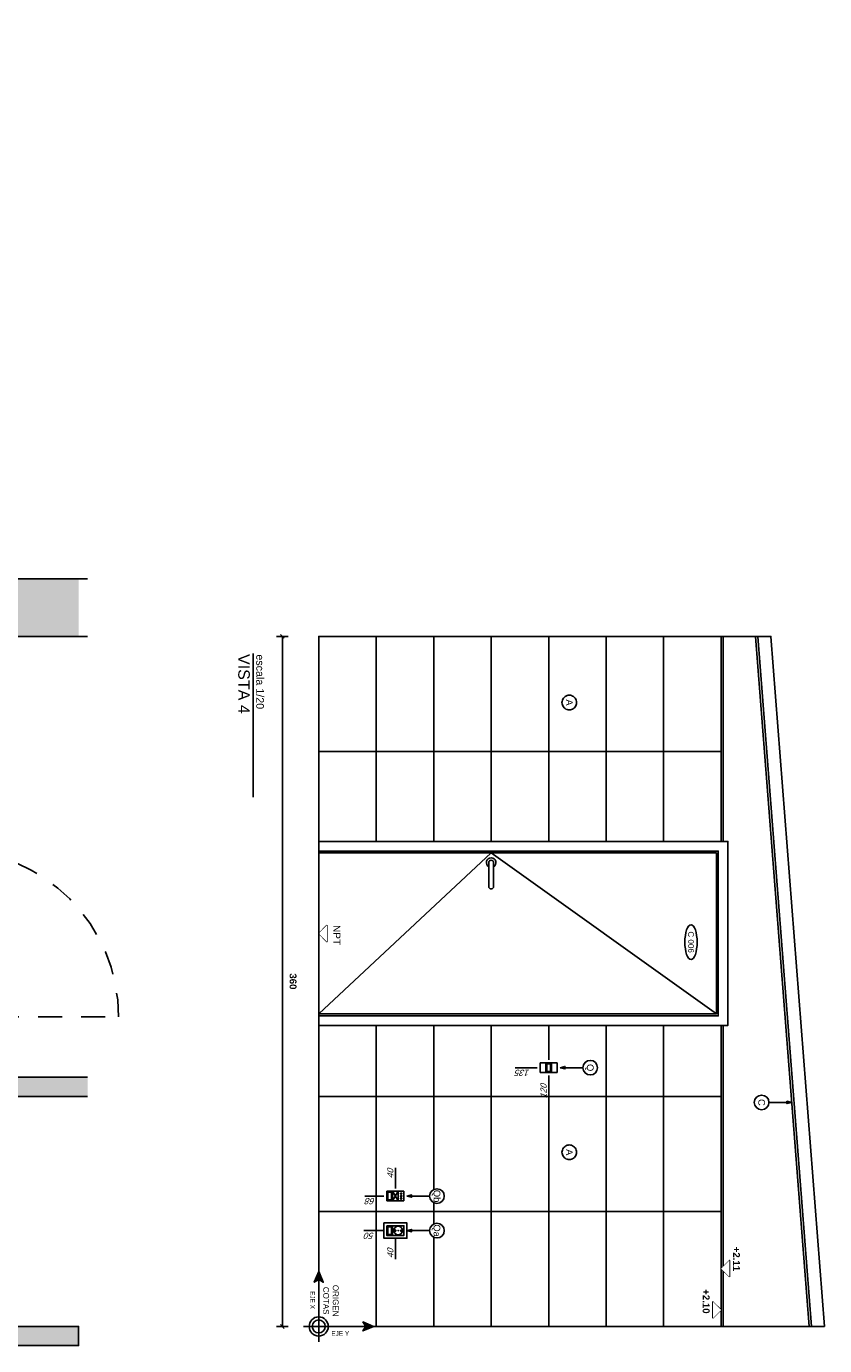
# Model space of a CAD drawing. Extents: x 1 to 126, y -14 to 17.
# Tile 126 of 131: x 98.03 to 102.2, y -2.39 to 4.49. Entities that reach past the tile are written whole.
import ezdxf
from ezdxf.enums import TextEntityAlignment as Align

# ---------------------------------------------------------------- set-up
doc = ezdxf.new("R2010")
doc.units = 0
doc.set_wipeout_variables(frame=1)
doc.header["$PDMODE"] = 3
doc.linetypes.add('HIDDEN2', pattern=[0.1875, 0.125, -0.0625])
for name, color, linetype in [('A HATCH MURO ALB', 252, 'Continuous'), ('A TABIQUE', 2, 'Continuous'), ('A-ABER', 1, 'Continuous'), ('A-ABER-SERV', 9, 'Continuous'), ('A-ALBA-0', 9, 'Continuous'), ('A-ALBA-1', 1, 'Continuous'), ('A-ANNO-NIV', 2, 'Continuous'), ('A-ANNO-PLANI @ 20', 1, 'Continuous'), ('A-ANNO-SIMB @ 20', 2, 'Continuous'), ('A-ANNO-SIMB-AXIS', 1, 'Continuous'), ('A-ANNO-TEXT @ 20', 2, 'Continuous'), ('A-ANOT-COTA-ACUM', 1, 'Continuous'), ('A-ANOT-COTA-PARC', 1, 'Continuous'), ('A-ANOT-NIVL @ 20', 2, 'Continuous'), ('A-MURO-HATC', 252, 'Continuous'), ('AE-ALBA-1', 1, 'Continuous'), ('E-ELEC', 1, 'Continuous')]:
    doc.layers.add(name, color=color, linetype=linetype)
doc.layers.add('A-ALBA-4', color=2, linetype='Continuous', lineweight=25)
doc.styles.add('BIS estudio', font='swissl.ttf')
doc.styles.add('BIS-ANOT', font='swiss.ttf')
doc.styles.add('BIS-COTA', font='swissb.ttf')
doc.styles.add('BIS-COTA-ACUM', font='swissi.ttf', dxfattribs={"oblique": 20})
doc.styles.add('E5-10', font='micross.ttf', dxfattribs={"height": 0.015})
doc.styles.add('E5-100', font='micross.ttf')
doc.dimstyles.new('BIS-COTA-ACUM', dxfattribs={"dimscale": 0.9, "dimtxt": 0.0016, "dimasz": 0.001, "dimexe": 0.0035, "dimexo": 0, "dimgap": 0.0005, "dimtad": 1, "dimdec": 1, "dimlfac": 100, "dimrnd": 1, "dimzin": 9, "dimdsep": 46, "dimtxsty": 'BIS-COTA-ACUM', "dimblk1": 'MARK1', "dimblk2": 'MARK2', "dimsah": 1, "dimcen": 0, "dimclrd": 1, "dimclre": 256, "dimclrt": 256, "dimaunit": 1, "dimadec": 0, "dimazin": 0, "dimtfac": 1, "dimtdec": 1, "dimtix": 1, "dimtmove": 2, "dimatfit": 3, "dimldrblk": 'MARK1', "dimfxl": 1, "dimtolj": 1, "dimarcsym": 1})
doc.dimstyles.new('BIS-COTA-NIVE', dxfattribs={"dimscale": 1.8, "dimtxt": 0.0018, "dimasz": 0.0015, "dimexe": 0, "dimexo": 0, "dimgap": 0.0027, "dimtad": 2, "dimtih": 1, "dimtoh": 1, "dimzin": 1, "dimdsep": 46, "dimtxsty": 'BIS-COTA', "dimblk1": 'MARK1', "dimblk2": 'MARK2', "dimsah": 1, "dimcen": 0.0015, "dimclrd": 1, "dimclre": 1, "dimaunit": 1, "dimadec": 0, "dimazin": 0, "dimtfac": 1, "dimtix": 1, "dimtofl": 0, "dimtmove": 2, "dimatfit": 3, "dimldrblk": 'MARK1', "dimfxl": 1, "dimtolj": 1, "dimarcsym": 0})
doc.dimstyles.new('BIS-COTA-PARC', dxfattribs={"dimscale": 0, "dimtxt": 0.0018, "dimasz": 0.001, "dimexe": 0.0015, "dimexo": 0, "dimgap": 0.0005, "dimtad": 1, "dimdec": 0, "dimlfac": 100, "dimzin": 9, "dimdsep": 46, "dimtxsty": 'BIS-COTA', "dimblk": 'OBLIQUE', "dimcen": 2.5, "dimclrd": 256, "dimclre": 251, "dimclrt": 2, "dimadec": 1, "dimazin": 2, "dimtfac": 1, "dimtdec": 0, "dimtix": 1, "dimtmove": 2, "dimatfit": 3, "dimldrblk": 'DOT', "dimfxl": 0.0015, "dimfxlon": 1, "dimtolj": 1, "dimtzin": 0, "dimarcsym": 0})
pattern_1 = [(315, (23.78585723, 93.22024556), (8.838834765e-05, 8.838834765e-05), [])]
pattern_2 = [(225, (23.618083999, 93.220245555), (8.838834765e-06, -8.838834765e-06), [])]

# ---------------------------------------------------------------- blocks, each defined once
blk = doc.blocks.new('*D434')
at = {"layer": 'AE-ALBA-1', "color": 1, "lineweight": -2, "transparency": 16777216}
for p, q in [((93.3224, 4.394), (93.1657, 4.3949)), ((93.1657, 4.3949), (93.4125, 4.3949)), ((93.2624, 4.394), (93.3224, 4.394))]:
    blk.add_line(p, q, dxfattribs=at)
at = {"layer": 'Defpoints', "color": 0, "transparency": 16777216}
for p in [(93.2257, 4.3949), (93.2624, 4.394), (98.1271, 3.444)]:
    blk.add_point(p, dxfattribs=at)
at = {"layer": 'AE-ALBA-1', "color": 0, "transparency": 16777216, "insert": (93.3461, 4.4675), "char_height": 0.036, "attachment_point": 5, "style": 'BIS-COTA'}
blk.add_mtext('\\A1;+0.95', dxfattribs=at)
blk = doc.blocks.new('MARK1')
at = {"color": 0}
for p, q in [((1, 0), (-1, 0)), ((0, 1.5), (0, -1.5))]:
    blk.add_line(p, q, dxfattribs=at)
blk.add_lwpolyline([(0.5, 0.5), (-0.5, -0.5)], dxfattribs=at)
blk = doc.blocks.new('MARK2')
at = {"color": 0}
for p, q in [((1, 0), (-1, 0)), ((0, 1.5), (0, -1.5))]:
    blk.add_line(p, q, dxfattribs=at)
blk.add_lwpolyline([(0.5, 0.5), (-0.5, -0.5)], dxfattribs=at)
blk = doc.blocks.new('AIP-PUER-90 10.5')
for points in [[(0, 0.9), (0, 0.87), (0.07, 0.87), (0.07, 0.885), (0.105, 0.885), (0.105, 0.9), (0, 0.9)], [(0, 0), (0, 0.03), (0.07, 0.03), (0.07, 0.015), (0.105, 0.015), (0.105, 0), (0, 0)]]:
    blk.add_lwpolyline(points)
blk.add_lwpolyline([(0.07, 0.015), (0.105, 0.015), (0.105, 0.885), (0.07, 0.885)], close=True)
at = {"layer": 'A-ABER-SERV', "color": 9, "linetype": 'HIDDEN2'}
blk.add_line((0.105, 0.015), (0.975, 0.015), dxfattribs=at)
blk.add_arc((0.105, 0.015), 0.87, 0, 90, dxfattribs=at)
blk = doc.blocks.new('A-ANNO-TIT')
blk.add_line((-0.0375, 0), (0, 0))
at = {"linetype": 'Continuous', "style": 'E5-100'}
blk.add_attdef('ESCALA', text='', height=0.002, dxfattribs=at).set_placement((-0.00024, -0.00283), align=Align.RIGHT)
blk = doc.blocks.new('*U23')
at = {"color": 0}
for points in [[(0.96, 0), (0, 0), (0, 2.135), (0.96, 2.135)], [(0.91, 0), (0.05, 0), (0.05, 2.085), (0.91, 2.085)], [(0.9, 0), (0.06, 0), (0.06, 2.075), (0.9, 2.075)]]:
    blk.add_lwpolyline(points, close=True, dxfattribs=at)
at = {"color": 9, "linetype": 'ByBlock', "ltscale": 0.2}
for points in [[(0.06, 0.9), (0.9, 2.075)], [(0.06, 0.9), (0.9, 0)]]:
    blk.add_lwpolyline(points, dxfattribs=at)
at = {"color": 8}
blk.add_lwpolyline([(0.11, 0.9125, 1), (0.11, 0.8875), (0.235, 0.8875, 1), (0.235, 0.9125)], format="xyb", close=True, dxfattribs=at)
blk.add_arc((0.11, 0.9), 0.025, 30, 330, dxfattribs=at)
blk = doc.blocks.new('CCA-PLANI1')
blk.add_wipeout([(0.225, 0), (0.219, -0.019), (0.205, -0.033), (0.187, -0.044), (0.169, -0.053), (0.15, -0.06), (0.131, -0.065), (0.111, -0.07), (0.091, -0.073), (0.071, -0.076), (0.051, -0.078), (0.03, -0.079), (0.01, -0.08), (-0.01, -0.08), (-0.03, -0.079), (-0.051, -0.078), (-0.071, -0.076), (-0.091, -0.073), (-0.111, -0.07), (-0.131, -0.065), (-0.15, -0.06), (-0.169, -0.053), (-0.187, -0.044), (-0.205, -0.033), (-0.219, -0.019), (-0.225, 0), (-0.219, 0.019), (-0.205, 0.033), (-0.187, 0.044), (-0.169, 0.053), (-0.15, 0.06), (-0.131, 0.065), (-0.111, 0.07), (-0.091, 0.073), (-0.071, 0.076), (-0.051, 0.078), (-0.03, 0.079), (-0.01, 0.08), (0.01, 0.08), (0.03, 0.079), (0.051, 0.078), (0.071, 0.076), (0.091, 0.073), (0.111, 0.07), (0.131, 0.065), (0.15, 0.06), (0.169, 0.053), (0.187, 0.044), (0.205, 0.033), (0.219, 0.019)])
blk.add_ellipse((0, 0), major_axis=(-0.225, 0), ratio=0.355556, start_param=-3.141592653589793, end_param=3.141592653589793)
at = {"color": 2, "style": 'E5-100'}
blk.add_attdef('TIPO', text='', height=0.075, rotation=360, dxfattribs=at).set_placement((0, 0), align=Align.MIDDLE_CENTER)
blk = doc.blocks.new('*U47')
at = {"color": 0, "linetype": 'Continuous'}
blk.add_line((-0.0043, 0), (0.00215, 0), dxfattribs=at)
at = {"color": 0, "linetype": 'Continuous', "ltscale": 5}
blk.add_lwpolyline([(-0.00215, -0.00215), (0.00215, -0.00215), (0, 0), (-0.00215, -0.00215)], dxfattribs=at)
blk.add_wipeout([(0, 0), (0.00215, -0.00215), (-0.00215, -0.00215)])
blk = doc.blocks.new('A-ANNO-NOM-2')
blk.add_wipeout([(0, -0.00191), (0.0003, -0.00189), (0.00059, -0.00182), (0.00087, -0.0017), (0.00112, -0.00155), (0.00135, -0.00135), (0.00155, -0.00112), (0.0017, -0.00087), (0.00182, -0.00059), (0.00189, -0.0003), (0.00191, 0), (0.00189, 0.0003), (0.00182, 0.00059), (0.0017, 0.00087), (0.00155, 0.00112), (0.00135, 0.00135), (0.00112, 0.00155), (0.00087, 0.0017), (0.00059, 0.00182), (0.0003, 0.00189), (0, 0.00191), (-0.0003, 0.00189), (-0.00059, 0.00182), (-0.00087, 0.0017), (-0.00112, 0.00155), (-0.00135, 0.00135), (-0.00155, 0.00112), (-0.0017, 0.00087), (-0.00182, 0.00059), (-0.00189, 0.0003), (-0.00191, 0), (-0.00189, -0.0003), (-0.00182, -0.00059), (-0.0017, -0.00087), (-0.00155, -0.00112), (-0.00135, -0.00135), (-0.00112, -0.00155), (-0.00087, -0.0017), (-0.00059, -0.00182), (-0.0003, -0.00189)])
blk.add_lwpolyline([(0, -0.00191), (0.0003, -0.00189), (0.00059, -0.00182), (0.00087, -0.0017), (0.00112, -0.00155), (0.00135, -0.00135), (0.00155, -0.00112), (0.0017, -0.00087), (0.00182, -0.00059), (0.00189, -0.0003), (0.00191, 0), (0.00189, 0.0003), (0.00182, 0.00059), (0.0017, 0.00087), (0.00155, 0.00112), (0.00135, 0.00135), (0.00112, 0.00155), (0.00087, 0.0017), (0.00059, 0.00182), (0.0003, 0.00189), (0, 0.00191), (-0.0003, 0.00189), (-0.00059, 0.00182), (-0.00087, 0.0017), (-0.00112, 0.00155), (-0.00135, 0.00135), (-0.00155, 0.00112), (-0.0017, 0.00087), (-0.00182, 0.00059), (-0.00189, 0.0003), (-0.00191, 0), (-0.00189, -0.0003), (-0.00182, -0.00059), (-0.0017, -0.00087), (-0.00155, -0.00112), (-0.00135, -0.00135), (-0.00112, -0.00155), (-0.00087, -0.0017), (-0.00059, -0.00182), (-0.0003, -0.00189)], close=True)
at = {"color": 1, "linetype": 'Continuous', "style": 'E5-100'}
blk.add_attdef('LETRA', text='', height=0.00175, dxfattribs=at).set_placement((0, 0), align=Align.MIDDLE_CENTER)
blk = doc.blocks.new('EL-LLAME BIPOLAR-MODULO CIEGO-3 EN LINEA')
at = {"linetype": 'ByBlock'}
blk.add_wipeout([(-5.2727, 125.6181), (-5.2727, 125.5381), (-5.1527, 125.5381), (-5.1527, 125.6181)], dxfattribs=at)
h = blk.add_hatch(dxfattribs=at)
h.set_pattern_fill('ANSI31', color=8, scale=0.001, angle=-90, style=0)
h.set_pattern_definition([(315, (23.77283519, 93.22024556), (8.838834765e-05, 8.838834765e-05), [])])
edge = h.paths.add_edge_path()
edge.add_arc((-5.1827, 125.5911), 0.00321, 90, 450)
h = blk.add_hatch(dxfattribs=at)
h.set_pattern_fill('ANSI31', color=8, scale=0.001, angle=-90, style=0)
h.set_pattern_definition(pattern_1)
edge = h.paths.add_edge_path()
edge.add_arc((-5.1827, 125.5781), 0.00321, 90, 450)
h = blk.add_hatch(dxfattribs=at)
h.set_pattern_fill('ANSI31', color=8, scale=0.001, angle=-90, style=0)
h.set_pattern_definition(pattern_1)
edge = h.paths.add_edge_path()
edge.add_arc((-5.1827, 125.5651), 0.00321, 90, 450)
for p, q in [((-5.2277, 125.6031), (-5.1977, 125.5531)), ((-5.1977, 125.6031), (-5.2277, 125.5531))]:
    blk.add_line(p, q, dxfattribs=at)
for points in [[(-5.2577, 125.6031), (-5.2577, 125.5531), (-5.2277, 125.5531), (-5.2277, 125.6031)], [(-5.2277, 125.6031), (-5.2277, 125.5531), (-5.1977, 125.5531), (-5.1977, 125.6031)], [(-5.1977, 125.6031), (-5.1977, 125.5531), (-5.1677, 125.5531), (-5.1677, 125.6031)], [(-5.2527, 125.598), (-5.2527, 125.5582), (-5.2328, 125.5582), (-5.2328, 125.598)]]:
    blk.add_lwpolyline(points, close=True, dxfattribs=at)
for centre in [(-5.1827, 125.5911), (-5.1827, 125.5781), (-5.1827, 125.5651)]:
    blk.add_circle(centre, 0.00321, dxfattribs=at)
blk = doc.blocks.new('EL-LLAVE BIPOLAR-MODULO SHUKO')
at = {"linetype": 'ByBlock', "ltscale": 0.005}
blk.add_wipeout([(-5.118, 125.6181), (-5.118, 125.5381), (-4.998, 125.5381), (-4.998, 125.6181)], dxfattribs=at)
h = blk.add_hatch(dxfattribs=at)
h.set_pattern_fill('ANSI31', color=8, scale=0.0001, angle=-90, style=0)
h.set_pattern_definition(pattern_2)
edge = h.paths.add_edge_path()
edge.add_arc((-5.058, 125.5781), 0.00321, 90, 450)
h = blk.add_hatch(dxfattribs=at)
h.set_pattern_fill('ANSI31', color=8, scale=5e-05, angle=-90, style=0)
h.set_pattern_definition([(225, (23.6180839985, 93.220245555), (4.4194173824e-06, -4.4194173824e-06), [])])
edge = h.paths.add_edge_path()
edge.add_arc((-5.043, 125.5781), 0.00161, 90, 450)
h = blk.add_hatch(dxfattribs=at)
h.set_pattern_fill('ANSI31', color=8, scale=0.0001, angle=-90, style=0)
h.set_pattern_definition(pattern_2)
edge = h.paths.add_edge_path()
edge.add_arc((-5.028, 125.5781), 0.00321, 90, 450)
for points in [[(-5.118, 125.6181), (-5.118, 125.5381), (-4.998, 125.5381), (-4.998, 125.6181)], [(-5.103, 125.6031), (-5.103, 125.5531), (-5.073, 125.5531), (-5.073, 125.6031)], [(-5.073, 125.6031), (-5.073, 125.5531), (-5.013, 125.5531), (-5.013, 125.6031)], [(-5.0979, 125.598), (-5.0979, 125.5582), (-5.0781, 125.5582), (-5.0781, 125.598)]]:
    blk.add_lwpolyline(points, close=True, dxfattribs=at)
for centre, radius in [((-5.043, 125.5781), 0.0225), ((-5.058, 125.5781), 0.00321), ((-5.043, 125.5781), 0.00161), ((-5.028, 125.5781), 0.00321)]:
    blk.add_circle(centre, radius, dxfattribs=at)
blk = doc.blocks.new('EL-3 LLAVES BIPOLAR')
at = {"linetype": 'ByBlock'}
blk.add_wipeout([(63.9348, 13.8976), (63.9348, 13.9776), (63.8148, 13.9776), (63.8148, 13.8976)], dxfattribs=at)
for points in [[(63.8598, 13.9126), (63.8598, 13.9626), (63.8298, 13.9626), (63.8298, 13.9126)], [(63.8898, 13.9126), (63.8898, 13.9626), (63.8598, 13.9626), (63.8598, 13.9126)], [(63.8847, 13.9177), (63.8847, 13.9576), (63.8648, 13.9576), (63.8648, 13.9177)], [(63.9198, 13.9126), (63.9198, 13.9626), (63.8898, 13.9626), (63.8898, 13.9126)]]:
    blk.add_lwpolyline(points, close=True, dxfattribs=at)
blk = doc.blocks.new('*U53')
blk.add_lwpolyline([(0, 0.00785), (0.00031, 0.0066), (-0.00031, 0.0066)], close=True)
blk.add_wipeout([(0, -0.00191), (0.0003, -0.00189), (0.00059, -0.00182), (0.00087, -0.0017), (0.00112, -0.00155), (0.00135, -0.00135), (0.00155, -0.00112), (0.0017, -0.00087), (0.00182, -0.00059), (0.00189, -0.0003), (0.00191, 0), (0.00189, 0.0003), (0.00182, 0.00059), (0.0017, 0.00087), (0.00155, 0.00112), (0.00135, 0.00135), (0.00112, 0.00155), (0.00087, 0.0017), (0.00059, 0.00182), (0.0003, 0.00189), (0, 0.00191), (-0.0003, 0.00189), (-0.00059, 0.00182), (-0.00087, 0.0017), (-0.00112, 0.00155), (-0.00135, 0.00135), (-0.00155, 0.00112), (-0.0017, 0.00087), (-0.00182, 0.00059), (-0.00189, 0.0003), (-0.00191, 0), (-0.00189, -0.0003), (-0.00182, -0.00059), (-0.0017, -0.00087), (-0.00155, -0.00112), (-0.00135, -0.00135), (-0.00112, -0.00155), (-0.00087, -0.0017), (-0.00059, -0.00182), (-0.0003, -0.00189)])
at = {"linetype": 'Continuous'}
blk.add_line((0, 0.00785), (0, 0.00191), dxfattribs=at)
blk.add_circle((0, 0), 0.00191)
at = {"color": 1, "linetype": 'Continuous', "style": 'E5-100'}
blk.add_attdef('LETRA', text='', height=0.00175, dxfattribs=at).set_placement((0, 0), align=Align.MIDDLE_CENTER)
blk = doc.blocks.new('*D369')
at = {"layer": 'A-ANOT-COTA-ACUM', "lineweight": -2, "transparency": 16777216}
blk.add_line((99.9553, -1.8311), (99.9553, -1.9396), dxfattribs=at)
at = {"layer": 'Defpoints', "color": 0, "transparency": 16777216}
for p in [(99.9553, -1.8311), (99.9553, -1.8705), (99.5553, -2.2911)]:
    blk.add_point(p, dxfattribs=at)
at = {"layer": 'A-ANOT-COTA-ACUM', "transparency": 16777216, "insert": (99.9288, -1.9101), "char_height": 0.032, "attachment_point": 5, "rotation": 90, "style": 'BIS-COTA-ACUM'}
blk.add_mtext('\\A1;40', dxfattribs=at)
blk = doc.blocks.new('*D370')
at = {"layer": 'A-ANOT-COTA-ACUM', "lineweight": -2, "transparency": 16777216}
blk.add_line((99.9553, -1.5711), (99.9553, -1.4642), dxfattribs=at)
at = {"layer": 'Defpoints', "color": 0, "transparency": 16777216}
for p in [(99.9553, -1.5333), (99.9553, -1.5711), (99.5553, -2.2911)]:
    blk.add_point(p, dxfattribs=at)
at = {"layer": 'A-ANOT-COTA-ACUM', "transparency": 16777216, "insert": (99.9288, -1.4938), "char_height": 0.032, "attachment_point": 5, "rotation": 90, "style": 'BIS-COTA-ACUM'}
blk.add_mtext('\\A1;40', dxfattribs=at)
blk = doc.blocks.new('*D371')
at = {"layer": 'A-ANOT-COTA-ACUM', "lineweight": -2, "transparency": 16777216}
blk.add_line((99.8953, -1.7911), (99.7913, -1.7911), dxfattribs=at)
at = {"layer": 'Defpoints', "color": 0, "transparency": 16777216}
for p in [(99.8598, -1.7911), (99.8953, -1.7911), (99.5553, -2.2911)]:
    blk.add_point(p, dxfattribs=at)
at = {"layer": 'A-ANOT-COTA-ACUM', "transparency": 16777216, "insert": (99.8206, -1.8176), "char_height": 0.032, "attachment_point": 5, "rotation": 180, "style": 'BIS-COTA-ACUM'}
blk.add_mtext('\\A1;50', dxfattribs=at)
blk = doc.blocks.new('*D372')
at = {"layer": 'A-ANOT-COTA-ACUM', "lineweight": -2, "transparency": 16777216}
blk.add_line((99.8953, -1.6111), (99.7966, -1.6111), dxfattribs=at)
at = {"layer": 'Defpoints', "color": 0, "transparency": 16777216}
for p in [(99.8639, -1.6111), (99.8953, -1.6111), (99.5553, -2.2911)]:
    blk.add_point(p, dxfattribs=at)
at = {"layer": 'A-ANOT-COTA-ACUM', "transparency": 16777216, "insert": (99.8253, -1.6375), "char_height": 0.032, "attachment_point": 5, "rotation": 180, "style": 'BIS-COTA-ACUM'}
blk.add_mtext('\\A1;68', dxfattribs=at)
blk = doc.blocks.new('*D373')
at = {"layer": 'A-ANOT-COTA-ACUM', "lineweight": -2, "transparency": 16777216}
blk.add_line((100.6953, -0.9411), (100.5808, -0.9411), dxfattribs=at)
at = {"layer": 'Defpoints', "color": 0, "transparency": 16777216}
for p in [(100.6688, -0.9411), (100.6953, -0.9411), (99.5553, -2.2911)]:
    blk.add_point(p, dxfattribs=at)
at = {"layer": 'A-ANOT-COTA-ACUM', "transparency": 16777216, "insert": (100.6198, -0.9676), "char_height": 0.032, "attachment_point": 5, "rotation": 180, "style": 'BIS-COTA-ACUM'}
blk.add_mtext('\\A1;135', dxfattribs=at)
blk = doc.blocks.new('*D374')
at = {"layer": 'A-ANOT-COTA-ACUM', "lineweight": -2, "transparency": 16777216}
blk.add_line((100.7553, -0.9811), (100.7553, -1.1031), dxfattribs=at)
at = {"layer": 'Defpoints', "color": 0, "transparency": 16777216}
for p in [(100.7553, -0.9811), (100.7553, -1.0147), (99.5553, -2.2911)]:
    blk.add_point(p, dxfattribs=at)
at = {"layer": 'A-ANOT-COTA-ACUM', "transparency": 16777216, "insert": (100.7288, -1.0639), "char_height": 0.032, "attachment_point": 5, "rotation": 90, "style": 'BIS-COTA-ACUM'}
blk.add_mtext('\\A1;120', dxfattribs=at)
blk = doc.blocks.new('*U55')
blk.add_lwpolyline([(0, -0.00785), (-0.00031, -0.0066), (0.00031, -0.0066)], close=True)
blk.add_wipeout([(0, -0.00191), (0.0003, -0.00189), (0.00059, -0.00182), (0.00087, -0.0017), (0.00112, -0.00155), (0.00135, -0.00135), (0.00155, -0.00112), (0.0017, -0.00087), (0.00182, -0.00059), (0.00189, -0.0003), (0.00191, 0), (0.00189, 0.0003), (0.00182, 0.00059), (0.0017, 0.00087), (0.00155, 0.00112), (0.00135, 0.00135), (0.00112, 0.00155), (0.00087, 0.0017), (0.00059, 0.00182), (0.0003, 0.00189), (0, 0.00191), (-0.0003, 0.00189), (-0.00059, 0.00182), (-0.00087, 0.0017), (-0.00112, 0.00155), (-0.00135, 0.00135), (-0.00155, 0.00112), (-0.0017, 0.00087), (-0.00182, 0.00059), (-0.00189, 0.0003), (-0.00191, 0), (-0.00189, -0.0003), (-0.00182, -0.00059), (-0.0017, -0.00087), (-0.00155, -0.00112), (-0.00135, -0.00135), (-0.00112, -0.00155), (-0.00087, -0.0017), (-0.00059, -0.00182), (-0.0003, -0.00189)])
at = {"linetype": 'Continuous'}
blk.add_line((0, -0.00785), (0, -0.00191), dxfattribs=at)
blk.add_circle((0, 0), 0.00191)
at = {"color": 1, "linetype": 'Continuous', "style": 'E5-100'}
blk.add_attdef('LETRA', text='', height=0.00175, dxfattribs=at).set_placement((0, 0), align=Align.MIDDLE_CENTER)
blk = doc.blocks.new('A-ANNO-DET-EJE 2')
for points in [[(0, 0.2863), (0.0233, 0.2302), (0, 0.2457), (-0.0233, 0.2302)], [(-0.2863, 0), (-0.2302, 0.0233), (-0.2457, 0), (-0.2302, -0.0233)]]:
    blk.add_hatch(color=0).paths.add_polyline_path(points)
at = {"color": 0}
for p, q in [((0, -0.08), (0, 0.2457)), ((0.08, 0), (-0.2457, 0))]:
    blk.add_line(p, q, dxfattribs=at)
for points in [[(0, 0.2863), (0.0233, 0.2302), (0, 0.2457), (-0.0233, 0.2302)], [(-0.2863, 0), (-0.2302, 0.0233), (-0.2457, 0), (-0.2302, -0.0233)]]:
    blk.add_lwpolyline(points, close=True, dxfattribs=at)
at = {"color": 0, "ltscale": 1.5}
for radius in [0.05, 0.034]:
    blk.add_circle((0, 0), radius, dxfattribs=at)
at = {"color": 0, "insert": (0.0487, 0.066), "char_height": 0.024, "width": 0.234553, "attachment_point": 7, "rotation": 90, "style": 'E5-10'}
blk.add_mtext('{\\fArial|b0|i0|c238|p34;EJE Y}', dxfattribs=at)
at = {"color": 0, "style": 'E5-10'}
for s, insert, char_height, width, attachment_point in [('{\\fArial|b0|i0|c238|p34;ORIGEN\\fArial|b0|i0|c0|p34;\\P\\fArial|b0|i0|c238|p34;COTAS}', (-0.1344, 0.0634), 0.03, 0.19717, 5), ('{\\fArial|b0|i0|c238|p34;EJE X}', (-0.1843, -0.02), 0.024, 0.234553, 1)]:
    blk.add_mtext(s, dxfattribs=dict(at, insert=insert, char_height=char_height, width=width, attachment_point=attachment_point))
blk = doc.blocks.new('_Oblique')
at = {"color": 0, "lineweight": -2}
blk.add_line((-0.5, -0.5), (0.5, 0.5), dxfattribs=at)
blk = doc.blocks.new('*D581')
at = {"layer": 'A-ANOT-COTA-PARC', "color": 251, "lineweight": -2, "transparency": 16777216}
for p, q in [((99.3356, 1.3089), (99.3956, 1.3089)), ((99.3356, -2.2911), (99.3956, -2.2911))]:
    blk.add_line(p, q, dxfattribs=at)
at = {"layer": 'A-ANOT-COTA-PARC', "lineweight": -2, "transparency": 16777216}
blk.add_line((99.3656, -2.2911), (99.3656, 1.3089), dxfattribs=at)
at = {"layer": 'Defpoints', "color": 0, "transparency": 16777216}
for p in [(99.2304, 1.3089, -0.0005), (99.3656, 1.3089), (99.2304, -2.2911, -0.0005)]:
    blk.add_point(p, dxfattribs=at)
at = {"layer": 'A-ANOT-COTA-PARC', "lineweight": -2, "transparency": 16777216, "xscale": 0.02, "yscale": 0.02, "zscale": 0.02}
for p, rotation in [((99.3656, 1.3089), 90), ((99.3656, -2.2911), 270)]:
    blk.add_blockref('_Oblique', p, dxfattribs=dict(at, rotation=rotation))
at = {"layer": 'A-ANOT-COTA-PARC', "color": 2, "transparency": 16777216, "insert": (99.4211, -0.4911), "char_height": 0.036, "attachment_point": 5, "rotation": 270, "style": 'BIS-COTA'}
blk.add_mtext('\\A1;360', dxfattribs=at)
blk = doc.blocks.new('_Dot')
at = {"color": 0, "linetype": 'ByBlock', "lineweight": -2}
blk.add_line((-0.5, 0), (-1, 0), dxfattribs=at)
at = {"color": 0, "linetype": 'ByBlock', "const_width": 0.5}
blk.add_lwpolyline([(-0.25, 0, 1), (0.25, 0, 1)], format="xyb", close=True, dxfattribs=at)
blk = doc.blocks.new('nivel altimetrico')
at = {"color": 0, "linetype": 'Continuous'}
blk.add_line((-0.0043, 0), (0.00215, 0), dxfattribs=at)
at = {"color": 0, "linetype": 'Continuous', "ltscale": 5}
blk.add_lwpolyline([(-0.00215, 0.00215), (0.00215, 0.00215), (0, 0), (-0.00215, 0.00215)], dxfattribs=at)
blk.add_wipeout([(0, 0), (0.00215, 0.00215), (-0.00215, 0.00215)])

msp = doc.modelspace()

# ---------------------------------------------------------------- hatches: boundary and pattern name
at = {"layer": 'A HATCH MURO ALB'}
h = msp.add_hatch(color=256, dxfattribs=at)
h.dxf.hatch_style = 1
h.paths.add_polyline_path([(95.5858, 1.3089), (95.5858, 1.6089), (90.1003, 1.6089), (90.1003, 1.3089)])
h.paths.add_polyline_path([(97.5358, 1.6089), (97.5358, 1.3089), (98.302, 1.3089), (98.302, 1.6089)])
at = {"layer": 'A-MURO-HATC'}
h = msp.add_hatch(color=256, dxfattribs=at)
h.dxf.hatch_style = 1
h.paths.add_polyline_path([(98.3488, -1.0911), (98.3488, -0.9911), (97.6558, -0.9911), (97.6558, -0.6911), (97.5358, -0.6911), (97.5358, -2.2911), (97.0085, -2.2911), (97.0085, -2.3911), (98.302, -2.3911), (98.302, -2.2911), (97.6558, -2.2911), (97.6558, -1.0911)])

# ---------------------------------------------------------------- linework, layer by layer
at = {"layer": 'A TABIQUE'}
for points in [[(97.0085, -2.3911), (97.0085, -2.2911), (97.5358, -2.2911), (97.5358, -0.6911), (97.6558, -0.6911), (97.6558, -0.9911), (98.3488, -0.9911)], [(98.3488, -1.0911), (97.6558, -1.0911), (97.6558, -2.2911), (98.302, -2.2911), (98.302, -2.3911), (97.0085, -2.3911)]]:
    msp.add_lwpolyline(points, dxfattribs=at)
at = {"layer": 'A-ALBA-0'}
for points in [[(99.8553, 1.3089), (99.8553, 0.7089), (99.5553, 0.7089), (99.5553, 1.3089)], [(100.1553, 1.3089), (100.1553, 0.7089), (99.8553, 0.7089), (99.8553, 1.3089)], [(100.4553, 1.3089), (100.4553, 0.7089), (100.1553, 0.7089), (100.1553, 1.3089)], [(100.7553, 1.3089), (100.7553, 0.7089), (100.4553, 0.7089), (100.4553, 1.3089)], [(101.0553, 1.3089), (101.0553, 0.7089), (100.7553, 0.7089), (100.7553, 1.3089)], [(101.3553, 1.3089), (101.3553, 0.7089), (101.0553, 0.7089), (101.0553, 1.3089)], [(101.6553, 1.3089), (101.6553, 0.7089), (101.3553, 0.7089), (101.3553, 1.3089)], [(99.8553, 0.7089), (99.8553, 0.2389), (99.5553, 0.2389), (99.5553, 0.7089)], [(100.1553, 0.7089), (100.1553, 0.2389), (99.8553, 0.2389), (99.8553, 0.7089)], [(100.4553, 0.7089), (100.4553, 0.2389), (100.1553, 0.2389), (100.1553, 0.7089)], [(100.7553, 0.7089), (100.7553, 0.2389), (100.4553, 0.2389), (100.4553, 0.7089)], [(101.0553, 0.7089), (101.0553, 0.2389), (100.7553, 0.2389), (100.7553, 0.7089)], [(101.3553, 0.7089), (101.3553, 0.2389), (101.0553, 0.2389), (101.0553, 0.7089)], [(101.6553, 0.7089), (101.6553, 0.2389), (101.3553, 0.2389), (101.3553, 0.7089)], [(99.8553, -0.7211), (99.8553, -1.0911), (99.5553, -1.0911), (99.5553, -0.7211)], [(100.1553, -0.7211), (100.1553, -1.0911), (99.8553, -1.0911), (99.8553, -0.7211)], [(100.4553, -0.7211), (100.4553, -1.0911), (100.1553, -1.0911), (100.1553, -0.7211)], [(100.7553, -0.7211), (100.7553, -1.0911), (100.4553, -1.0911), (100.4553, -0.7211)], [(101.0553, -0.7211), (101.0553, -1.0911), (100.7553, -1.0911), (100.7553, -0.7211)], [(101.3553, -0.7211), (101.3553, -1.0911), (101.0553, -1.0911), (101.0553, -0.7211)], [(101.6553, -0.7211), (101.6553, -1.0911), (101.3553, -1.0911), (101.3553, -0.7211)], [(99.8553, -1.0911), (99.8553, -1.6911), (99.5553, -1.6911), (99.5553, -1.0911)], [(100.1553, -1.0911), (100.1553, -1.6911), (99.8553, -1.6911), (99.8553, -1.0911)], [(100.4553, -1.0911), (100.4553, -1.6911), (100.1553, -1.6911), (100.1553, -1.0911)], [(100.7553, -1.0911), (100.7553, -1.6911), (100.4553, -1.6911), (100.4553, -1.0911)], [(101.0553, -1.0911), (101.0553, -1.6911), (100.7553, -1.6911), (100.7553, -1.0911)], [(101.3553, -1.0911), (101.3553, -1.6911), (101.0553, -1.6911), (101.0553, -1.0911)], [(101.6553, -1.0911), (101.6553, -1.6911), (101.3553, -1.6911), (101.3553, -1.0911)], [(99.8553, -1.6911), (99.8553, -2.2911), (99.5553, -2.2911), (99.5553, -1.6911)], [(100.1553, -1.6911), (100.1553, -2.2911), (99.8553, -2.2911), (99.8553, -1.6911)], [(100.4553, -1.6911), (100.4553, -2.2911), (100.1553, -2.2911), (100.1553, -1.6911)], [(100.7553, -1.6911), (100.7553, -2.2911), (100.4553, -2.2911), (100.4553, -1.6911)], [(101.0553, -1.6911), (101.0553, -2.2911), (100.7553, -2.2911), (100.7553, -1.6911)], [(101.3553, -1.6911), (101.3553, -2.2911), (101.0553, -2.2911), (101.0553, -1.6911)], [(101.6553, -1.6911), (101.6553, -2.2911), (101.3553, -2.2911), (101.3553, -1.6911)]]:
    msp.add_lwpolyline(points, close=True, dxfattribs=at)
at = {"layer": 'A-ALBA-1'}
for p, q in [((101.6653, 1.3089), (101.6653, 0.2389)), ((101.6653, -0.7211), (101.6653, -2.2911))]:
    msp.add_line(p, q, dxfattribs=at)
for points in [[(101.6553, 1.3089), (101.6553, 0.2389)], [(101.6553, -0.7211), (101.6553, -2.2911), (99.5553, -2.2911)]]:
    msp.add_lwpolyline(points, dxfattribs=at)
at = {"layer": 'A-ALBA-4'}
msp.add_line((101.6553, 1.3089), (99.5553, 1.3089), dxfattribs=at)
for points in [[(97.5358, 1.6089), (98.3488, 1.6089)], [(98.3488, 1.3089), (97.5358, 1.3089)], [(97.0085, -2.3911), (97.0085, -2.2911), (97.5358, -2.2911), (97.5358, -0.6911), (97.6558, -0.6911), (97.6558, -0.9911), (98.3488, -0.9911)], [(98.3488, -1.0911), (97.6558, -1.0911), (97.6558, -2.2911), (98.302, -2.2911), (98.302, -2.3911), (97.0085, -2.3911)]]:
    msp.add_lwpolyline(points, dxfattribs=at)
msp.add_lwpolyline([(102.1953, -2.2911), (99.5553, -2.2911), (99.5553, 1.3089), (101.9153, 1.3089)], close=True, dxfattribs=at)

# ---------------------------------------------------------------- block references
at = {"layer": 'A-ABER'}
msp.add_blockref('AIP-PUER-90 10.5', (97.5358, -0.6911), dxfattribs=at)
at = {"layer": 'A-ALBA-1', "rotation": 270.0000000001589}
msp.add_blockref('*U23', (99.5553, 0.2389), dxfattribs=at)
at = {"layer": 'A-ANNO-SIMB-AXIS', "rotation": 269.9999977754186}
msp.add_blockref('A-ANNO-DET-EJE 2', (99.5553, -2.2911), dxfattribs=at)
at = {"layer": 'A-ANNO-TEXT @ 20', "linetype": 'Continuous'}
ref = msp.add_blockref('A-ANNO-TIT', (99.2127, 1.2195), dxfattribs=dict(at, xscale=20, yscale=20, zscale=20, rotation=89.99999999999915))
ref.add_attrib('TITULO', 'VISTA 4', dxfattribs={"layer": '0', "linetype": 'Continuous', "height": 0.06, "rotation": 270, "style": 'E5-100'}).set_placement((99.1175, 0.905), align=Align.BOTTOM_RIGHT)
ref.add_attrib('ESCALA', 'escala 1/20', dxfattribs={"layer": '0', "linetype": 'Continuous', "height": 0.04, "rotation": 270, "style": 'E5-100'}).set_placement((99.2293, 0.9292), align=Align.RIGHT)

# ---------------------------------------------------------------- dimensions: what is measured, and where the dimension line sits
at = {"layer": 'A-ANOT-COTA-PARC'}
dim = msp.add_linear_dim(base=(99.3656, 1.3089), p1=(99.2304, -2.2911, -0.0005), p2=(99.2304, 1.3089, -0.0005), angle=270, dimstyle='BIS-COTA-PARC', dxfattribs=at)
dim.commit()
dim.dimension.update_dxf_attribs({"geometry": '*D581', "text_midpoint": (99.4211, -0.4911), "dimtype": 160, "text_rotation": 270})
at = {"layer": 'AE-ALBA-1'}
dim = msp.add_ordinate_dim(feature_location=(93.2624, 4.394), offset=(-0.0367, 0.0009), dtype=0, origin=(98.1271, 3.444), dimstyle='BIS-COTA-NIVE', override={"dimscale": 0, "dimpost": '+<>', "dimtix": 1, "dimtofl": 0, "dimtmove": 2, "dimatfit": 3}, dxfattribs=at)
dim.commit()
dim.dimension.update_dxf_attribs({"geometry": '*D434', "text_midpoint": (93.3461, 4.4675)})

# ---------------------------------------------------------------- next in the draw order: block references
at = {"layer": 'A-ANNO-PLANI @ 20'}
ref = msp.add_blockref('CCA-PLANI1', (101.498, -0.2863), dxfattribs=dict(at, xscale=0.400175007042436, yscale=0.400175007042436, zscale=0.400175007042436, rotation=89.99999999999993))
ref.add_attrib('TIPO', 'C 006', dxfattribs={"layer": '0', "color": 2, "height": 0.03001, "rotation": 270, "style": 'E5-100'}).set_placement((101.498, -0.2861), align=Align.MIDDLE_CENTER)
at = {"layer": 'A-ANNO-SIMB @ 20', "linetype": 'Continuous'}
ref = msp.add_blockref('A-ANNO-NOM-2', (100.863, 0.9638), dxfattribs=dict(at, xscale=-20, yscale=20, zscale=20, rotation=269.9999999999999))
ref.add_attrib('LETRA', 'A', dxfattribs={"layer": '0', "color": 1, "linetype": 'Continuous', "height": 0.035, "rotation": 270, "style": 'BIS-ANOT', "text_generation_flag": 2}).set_placement((100.863, 0.9638), align=Align.MIDDLE_CENTER)
at = {"layer": 'A-ANNO-SIMB @ 20', "linetype": 'Continuous', "xscale": 20, "yscale": 20, "zscale": 20, "rotation": 270.000000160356}
msp.add_blockref('*U53', (101.8665, -1.1224), dxfattribs=at).add_auto_attribs({'LETRA': 'C'})
at = {"layer": 'A-ANNO-SIMB @ 20', "linetype": 'Continuous'}
ref = msp.add_blockref('A-ANNO-NOM-2', (100.863, -1.3825), dxfattribs=dict(at, xscale=-20, yscale=20, zscale=20, rotation=269.9999999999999))
ref.add_attrib('LETRA', 'A', dxfattribs={"layer": '0', "color": 1, "linetype": 'Continuous', "height": 0.035, "rotation": 270, "style": 'BIS-ANOT', "text_generation_flag": 2}).set_placement((100.863, -1.3825), align=Align.MIDDLE_CENTER)
at = {"layer": 'A-ANOT-NIVL @ 20', "yscale": 20, "zscale": 20}
for name, p, xscale, rotation in [('*U47', (99.5553, -0.2411), -20, 89.99999996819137), ('nivel altimetrico', (101.6553, -1.9899), -20, 269.999999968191), ('nivel altimetrico', (101.6553, -2.2052), 20, 90.00000003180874)]:
    msp.add_blockref(name, p, dxfattribs=dict(at, xscale=xscale, rotation=rotation))
at = {"layer": 'E-ELEC', "linetype": 'HIDDEN2', "xscale": -1, "rotation": 180}
msp.add_blockref('EL-3 LLAVES BIPOLAR', (36.8805, 12.9965), dxfattribs=at)
at = {"layer": 'E-ELEC', "linetype": 'HIDDEN2'}
msp.add_blockref('EL-LLAME BIPOLAR-MODULO CIEGO-3 EN LINEA', (105.168, -127.1892), dxfattribs=at)
at = {"layer": 'E-ELEC'}
msp.add_blockref('EL-LLAVE BIPOLAR-MODULO SHUKO', (105.0133, -127.3692), dxfattribs=at)

# ---------------------------------------------------------------- next in the draw order: linework, layer by layer
at = {"layer": 'A-ALBA-4'}
for p, q in [((99.5553, 1.3089), (99.5553, -2.2911)), ((99.5553, -2.2911), (101.6653, -2.2911))]:
    msp.add_line(p, q, dxfattribs=at)
for points in [[(101.8353, 1.3089), (102.1153, -2.2911)], [(101.8473, 1.3089), (102.1273, -2.2911)]]:
    msp.add_lwpolyline(points, dxfattribs=at)

# ---------------------------------------------------------------- next in the draw order: block references
at = {"layer": 'A-ANNO-SIMB @ 20', "linetype": 'Continuous', "xscale": 20, "yscale": 20, "zscale": 20, "rotation": 270.000000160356}
msp.add_blockref('*U55', (100.9722, -0.9411), dxfattribs=at).add_auto_attribs({'LETRA': 'Q'})

# ---------------------------------------------------------------- next in the draw order: texts
at = {"layer": 'A-ANNO-NIV', "attachment_point": 5, "rotation": 270}
for s, insert, char_height, style in [('\\A1;NPT', (99.6497, -0.2494), 0.0375, 'BIS estudio'), ('\\A1;+2.11', (101.7354, -1.939), 0.036, 'BIS-COTA'), ('\\A1;+2.10', (101.5768, -2.1605), 0.036, 'BIS-COTA')]:
    msp.add_mtext(s, dxfattribs=dict(at, insert=insert, char_height=char_height, style=style))

# ---------------------------------------------------------------- next in the draw order: dimensions: what is measured, and where the dimension line sits
at = {"layer": 'A-ANOT-COTA-ACUM'}
for feature_location, offset, dtype, picture, middle in [((100.6953, -0.9411), (-0.0265, 0), 1, '*D373', (100.6198, -0.9676)), ((100.7553, -0.9811), (0, -0.0336), 0, '*D374', (100.7288, -1.0639)), ((99.9553, -1.5711), (0, 0.0378), 0, '*D370', (99.9288, -1.4938)), ((99.8953, -1.6111), (-0.0313, 0), 1, '*D372', (99.8253, -1.6375)), ((99.8953, -1.7911), (-0.0354, 0), 1, '*D371', (99.8206, -1.8176)), ((99.9553, -1.8311), (0, -0.0394), 0, '*D369', (99.9288, -1.9101))]:
    dim = msp.add_ordinate_dim(feature_location=feature_location, offset=offset, dtype=dtype, origin=(99.5553, -2.2911), dimstyle='BIS-COTA-ACUM', override={"dimscale": 0, "dimtix": 1, "dimtofl": 1, "dimtmove": 2, "dimatfit": 3}, dxfattribs=at)
    dim.commit()
    dim.dimension.update_dxf_attribs({"geometry": picture, "text_midpoint": middle})

# ---------------------------------------------------------------- next in the draw order: block references
at = {"layer": 'A-ANNO-SIMB @ 20', "linetype": 'Continuous', "xscale": 20, "yscale": 20, "zscale": 20, "rotation": 270.000000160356}
msp.add_blockref('*U55', (100.1722, -1.6111), dxfattribs=at).add_auto_attribs({'LETRA': 'Qb'})
at = {"layer": 'A-ANNO-SIMB @ 20', "linetype": 'Continuous'}
ref = msp.add_blockref('*U55', (100.1722, -1.7911), dxfattribs=dict(at, xscale=-20, yscale=20, zscale=20, rotation=270.0000001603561))
ref.add_attrib('LETRA', 'Qa', dxfattribs={"layer": '0', "color": 1, "linetype": 'Continuous', "height": 0.035, "rotation": 270, "style": 'E5-100'}).set_placement((100.1722, -1.7911), align=Align.MIDDLE_CENTER)

doc.saveas('drawing.dxf')
